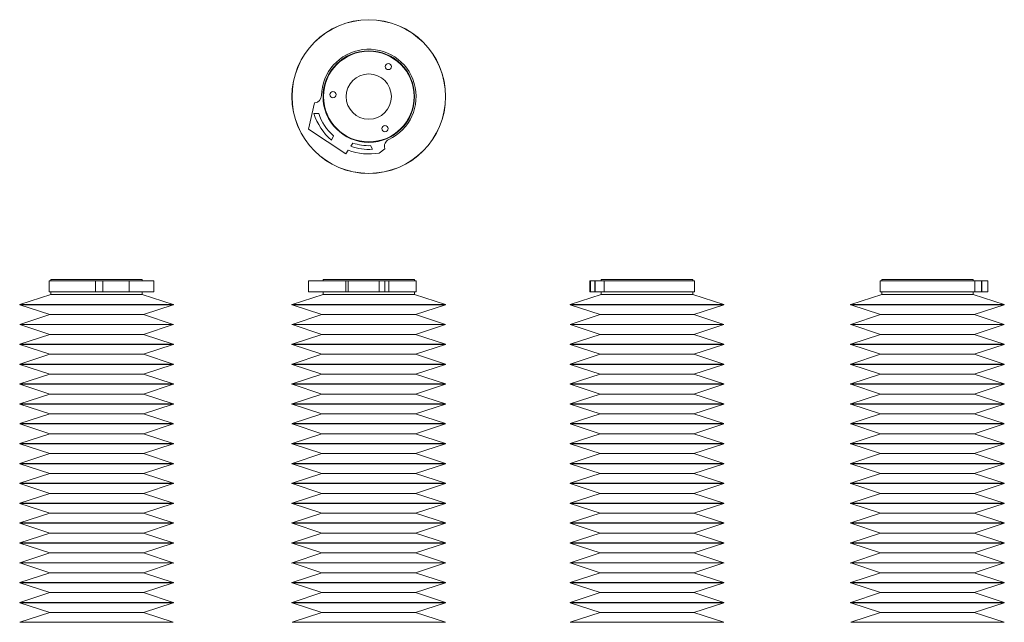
# Model space of a CAD drawing. Header units: inches. Extents: x 0.99 to 7.51, y 1.59 to 9.63.
# Tile 2 of 2: x 0.99 to 7.51, y 5.64 to 9.63. Entities that reach past the tile are written whole.
import ezdxf

# ---------------------------------------------------------------- set-up
doc = ezdxf.new("R2010")
doc.units = ezdxf.units.IN
doc.header["$MEASUREMENT"] = 0

msp = doc.modelspace()

# ---------------------------------------------------------------- linework, layer by layer
at = {"color": 7, "linetype": 'Continuous', "lineweight": 15}
for p, q in [((2.9428, 9.0762), (2.902, 8.9019)), ((2.9447, 9.0764), (2.9428, 9.0762)), ((2.9705, 9.0071), (2.9393, 9.006)), ((2.902, 8.9019), (3.1503, 8.7397)), ((3.0546, 8.8301), (3.0691, 8.8573)), ((3.1967, 8.8108), (3.1826, 8.7893)), ((3.1503, 8.7397), (3.1658, 8.7636)), ((3.3272, 8.7691), (3.3148, 8.7934)), ((3.3717, 8.7446), (3.4083, 8.772)), ((3.4083, 8.772), (3.4078, 8.7739)), ((1.1856, 7.8987), (1.1856, 7.8247)), ((1.1856, 7.8987), (1.4923, 7.8987)), ((1.1959, 7.9066), (1.1959, 7.8987)), ((1.7529, 7.9066), (1.1959, 7.9066)), ((1.4923, 7.8987), (1.4923, 7.8247)), ((1.4923, 7.8987), (1.5409, 7.8987)), ((1.5409, 7.8987), (1.5409, 7.8247)), ((1.5409, 7.8987), (1.5411, 7.8987)), ((1.5411, 7.8987), (1.5411, 7.8247)), ((1.5411, 7.8987), (1.7154, 7.8987)), ((1.7154, 7.8987), (1.7154, 7.8247)), ((1.7154, 7.8987), (1.8775, 7.8987)), ((1.8023, 7.9066), (1.7529, 7.9066)), ((1.8023, 7.8987), (1.8023, 7.9066)), ((1.8775, 7.8987), (1.8775, 7.8247)), ((1.8775, 7.8987), (1.8791, 7.8987)), ((1.8791, 7.8247), (1.8791, 7.8987)), ((2.902, 7.8987), (2.902, 7.8247)), ((2.902, 7.8987), (3.1503, 7.8987)), ((2.9992, 7.9066), (2.9992, 7.8987)), ((3.1365, 7.9066), (2.9992, 7.9066)), ((3.6056, 7.9066), (3.1365, 7.9066)), ((3.1503, 7.8987), (3.1503, 7.8247)), ((3.1503, 7.8987), (3.1658, 7.8987)), ((3.1658, 7.8987), (3.1658, 7.8247)), ((3.1658, 7.8987), (3.3717, 7.8987)), ((3.3717, 7.8987), (3.3717, 7.8247)), ((3.3717, 7.8987), (3.4083, 7.8987)), ((3.4083, 7.8987), (3.4083, 7.8247)), ((3.4083, 7.8987), (3.4345, 7.8987)), ((3.4345, 7.8987), (3.4345, 7.8247)), ((3.4345, 7.8987), (3.6159, 7.8987)), ((3.6056, 7.8987), (3.6056, 7.9066)), ((3.6159, 7.8247), (3.6159, 7.8987)), ((4.7655, 7.8987), (4.7655, 7.8247)), ((4.7655, 7.8987), (4.7719, 7.8987)), ((4.7719, 7.8987), (4.7719, 7.8247)), ((4.7719, 7.8987), (4.7993, 7.8987)), ((4.7993, 7.8987), (4.7993, 7.8247)), ((4.7993, 7.8987), (4.8012, 7.8987)), ((4.8012, 7.8987), (4.8012, 7.8247)), ((4.8012, 7.8987), (4.8612, 7.8987)), ((4.8423, 7.9066), (4.8423, 7.8987)), ((5.4487, 7.9066), (4.8423, 7.9066)), ((4.8612, 7.8987), (4.8612, 7.8247)), ((4.8612, 7.8987), (5.459, 7.8987)), ((5.4487, 7.8987), (5.4487, 7.9066)), ((5.459, 7.8247), (5.459, 7.8987)), ((6.6893, 7.8987), (6.6893, 7.8247)), ((6.6893, 7.8987), (7.3163, 7.8987)), ((6.6996, 7.9066), (6.6996, 7.8987)), ((7.306, 7.9066), (6.6996, 7.9066)), ((7.306, 7.8987), (7.306, 7.9066)), ((7.3163, 7.8987), (7.3163, 7.8247)), ((7.3163, 7.8987), (7.3605, 7.8987)), ((7.3605, 7.8987), (7.3605, 7.8247)), ((7.3605, 7.8987), (7.3624, 7.8987)), ((7.3624, 7.8987), (7.3624, 7.8247)), ((7.3624, 7.8987), (7.4032, 7.8987)), ((7.4032, 7.8987), (7.4032, 7.8247)), ((1.1959, 7.8089), (0.9907, 7.7418)), ((1.1856, 7.8247), (1.4923, 7.8247)), ((1.1959, 7.8247), (1.1959, 7.8089)), ((1.7529, 7.8089), (1.1959, 7.8089)), ((1.4923, 7.8247), (1.5409, 7.8247)), ((1.5409, 7.8247), (1.5411, 7.8247)), ((1.5411, 7.8247), (1.7154, 7.8247)), ((1.7154, 7.8247), (1.8775, 7.8247)), ((1.8023, 7.8089), (1.7529, 7.8089)), ((1.8023, 7.8089), (1.8023, 7.8247)), ((2.0075, 7.7418), (1.8023, 7.8089)), ((1.8775, 7.8247), (1.8791, 7.8247)), ((2.9992, 7.8089), (2.794, 7.7418)), ((2.902, 7.8247), (3.1503, 7.8247)), ((2.9992, 7.8247), (2.9992, 7.8089)), ((3.1365, 7.8089), (2.9992, 7.8089)), ((3.6056, 7.8089), (3.1365, 7.8089)), ((3.1503, 7.8247), (3.1658, 7.8247)), ((3.1658, 7.8247), (3.3717, 7.8247)), ((3.3717, 7.8247), (3.4083, 7.8247)), ((3.4083, 7.8247), (3.4345, 7.8247)), ((3.4345, 7.8247), (3.6159, 7.8247)), ((3.6056, 7.8089), (3.6056, 7.8247)), ((3.8107, 7.7418), (3.6056, 7.8089)), ((4.8423, 7.8089), (4.6371, 7.7418)), ((4.7655, 7.8247), (4.7719, 7.8247)), ((4.7719, 7.8247), (4.7993, 7.8247)), ((4.7993, 7.8247), (4.8012, 7.8247)), ((4.8012, 7.8247), (4.8612, 7.8247)), ((4.8423, 7.8247), (4.8423, 7.8089)), ((5.4487, 7.8089), (4.8423, 7.8089)), ((4.8612, 7.8247), (5.459, 7.8247)), ((5.4487, 7.8089), (5.4487, 7.8247)), ((5.6539, 7.7418), (5.4487, 7.8089)), ((6.6996, 7.8089), (6.4945, 7.7418)), ((6.6893, 7.8247), (7.3163, 7.8247)), ((6.6996, 7.8247), (6.6996, 7.8089)), ((7.306, 7.8089), (6.6996, 7.8089)), ((7.306, 7.8089), (7.306, 7.8247)), ((7.5112, 7.7418), (7.306, 7.8089)), ((7.3163, 7.8247), (7.3605, 7.8247)), ((7.3605, 7.8247), (7.3624, 7.8247)), ((7.3624, 7.8247), (7.4032, 7.8247)), ((0.9907, 7.7399), (1.1888, 7.6751)), ((1.8094, 7.6751), (2.0075, 7.7399)), ((2.794, 7.7399), (2.9921, 7.6751)), ((3.6126, 7.6751), (3.8107, 7.7399)), ((4.6371, 7.7399), (4.8352, 7.6751)), ((5.4558, 7.6751), (5.6539, 7.7399)), ((6.4945, 7.7399), (6.6926, 7.6751)), ((7.3131, 7.6751), (7.5112, 7.7399)), ((1.1888, 7.6751), (0.9907, 7.6103)), ((1.7589, 7.6751), (1.1888, 7.6751)), ((1.8094, 7.6751), (1.7589, 7.6751)), ((2.0075, 7.6103), (1.8094, 7.6751)), ((2.9921, 7.6751), (2.794, 7.6103)), ((3.1326, 7.6751), (2.9921, 7.6751)), ((3.6126, 7.6751), (3.1326, 7.6751)), ((3.8107, 7.6103), (3.6126, 7.6751)), ((4.8352, 7.6751), (4.6371, 7.6103)), ((5.4558, 7.6751), (4.8352, 7.6751)), ((5.6539, 7.6103), (5.4558, 7.6751)), ((6.6926, 7.6751), (6.4945, 7.6103)), ((7.3131, 7.6751), (6.6926, 7.6751)), ((7.5112, 7.6103), (7.3131, 7.6751)), ((0.9907, 7.6084), (1.1888, 7.5436)), ((1.8094, 7.5436), (2.0075, 7.6084)), ((2.794, 7.6084), (2.9921, 7.5436)), ((3.6126, 7.5436), (3.8107, 7.6084)), ((4.6371, 7.6084), (4.8352, 7.5436)), ((5.4558, 7.5436), (5.6539, 7.6084)), ((6.4945, 7.6084), (6.6926, 7.5436)), ((7.3131, 7.5436), (7.5112, 7.6084)), ((1.1888, 7.5436), (0.9907, 7.4788)), ((1.7589, 7.5436), (1.1888, 7.5436)), ((1.8094, 7.5436), (1.7589, 7.5436)), ((2.0075, 7.4788), (1.8094, 7.5436)), ((2.9921, 7.5436), (2.794, 7.4788)), ((3.1326, 7.5436), (2.9921, 7.5436)), ((3.6126, 7.5436), (3.1326, 7.5436)), ((3.8107, 7.4788), (3.6126, 7.5436)), ((4.8352, 7.5436), (4.6371, 7.4788)), ((5.4558, 7.5436), (4.8352, 7.5436)), ((5.6539, 7.4788), (5.4558, 7.5436)), ((6.6926, 7.5436), (6.4945, 7.4788)), ((7.3131, 7.5436), (6.6926, 7.5436)), ((7.5112, 7.4788), (7.3131, 7.5436)), ((0.9907, 7.4769), (1.1888, 7.412)), ((1.8094, 7.412), (2.0075, 7.4769)), ((2.794, 7.4769), (2.9921, 7.412)), ((3.6126, 7.412), (3.8107, 7.4769)), ((4.6371, 7.4769), (4.8352, 7.412)), ((5.4558, 7.412), (5.6539, 7.4769)), ((6.4945, 7.4769), (6.6926, 7.412)), ((7.3131, 7.412), (7.5112, 7.4769)), ((1.1888, 7.412), (0.9907, 7.3472)), ((1.7589, 7.412), (1.1888, 7.412)), ((1.8094, 7.412), (1.7589, 7.412)), ((2.0075, 7.3472), (1.8094, 7.412)), ((2.9921, 7.412), (2.794, 7.3472)), ((3.1326, 7.412), (2.9921, 7.412)), ((3.6126, 7.412), (3.1326, 7.412)), ((3.8107, 7.3472), (3.6126, 7.412)), ((4.8352, 7.412), (4.6371, 7.3472)), ((5.4558, 7.412), (4.8352, 7.412)), ((5.6539, 7.3472), (5.4558, 7.412)), ((6.6926, 7.412), (6.4945, 7.3472)), ((7.3131, 7.412), (6.6926, 7.412)), ((7.5112, 7.3472), (7.3131, 7.412)), ((0.9907, 7.3453), (1.1888, 7.2805)), ((1.8094, 7.2805), (2.0075, 7.3453)), ((2.794, 7.3453), (2.9921, 7.2805)), ((3.6126, 7.2805), (3.8107, 7.3453)), ((4.6371, 7.3453), (4.8352, 7.2805)), ((5.4558, 7.2805), (5.6539, 7.3453)), ((6.4945, 7.3453), (6.6926, 7.2805)), ((7.3131, 7.2805), (7.5112, 7.3453)), ((1.1888, 7.2805), (0.9907, 7.2157)), ((1.7589, 7.2805), (1.1888, 7.2805)), ((1.8094, 7.2805), (1.7589, 7.2805)), ((2.0075, 7.2157), (1.8094, 7.2805)), ((2.9921, 7.2805), (2.794, 7.2157)), ((3.1326, 7.2805), (2.9921, 7.2805)), ((3.6126, 7.2805), (3.1326, 7.2805)), ((3.8107, 7.2157), (3.6126, 7.2805)), ((4.8352, 7.2805), (4.6371, 7.2157)), ((5.4558, 7.2805), (4.8352, 7.2805)), ((5.6539, 7.2157), (5.4558, 7.2805)), ((6.6926, 7.2805), (6.4945, 7.2157)), ((7.3131, 7.2805), (6.6926, 7.2805)), ((7.5112, 7.2157), (7.3131, 7.2805)), ((0.9907, 7.2138), (1.1888, 7.149)), ((1.8094, 7.149), (2.0075, 7.2138)), ((2.794, 7.2138), (2.9921, 7.149)), ((3.6126, 7.149), (3.8107, 7.2138)), ((4.6371, 7.2138), (4.8352, 7.149)), ((5.4558, 7.149), (5.6539, 7.2138)), ((6.4945, 7.2138), (6.6926, 7.149)), ((7.3131, 7.149), (7.5112, 7.2138)), ((1.1888, 7.149), (0.9907, 7.0842)), ((1.7589, 7.149), (1.1888, 7.149)), ((1.8094, 7.149), (1.7589, 7.149)), ((2.0075, 7.0842), (1.8094, 7.149)), ((2.9921, 7.149), (2.794, 7.0842)), ((3.1326, 7.149), (2.9921, 7.149)), ((3.6126, 7.149), (3.1326, 7.149)), ((3.8107, 7.0842), (3.6126, 7.149)), ((4.8352, 7.149), (4.6371, 7.0842)), ((5.4558, 7.149), (4.8352, 7.149)), ((5.6539, 7.0842), (5.4558, 7.149)), ((6.6926, 7.149), (6.4945, 7.0842)), ((7.3131, 7.149), (6.6926, 7.149)), ((7.5112, 7.0842), (7.3131, 7.149)), ((0.9907, 7.0823), (1.1888, 7.0175)), ((1.8094, 7.0175), (2.0075, 7.0823)), ((2.794, 7.0823), (2.9921, 7.0175)), ((3.6126, 7.0175), (3.8107, 7.0823)), ((4.6371, 7.0823), (4.8352, 7.0175)), ((5.4558, 7.0175), (5.6539, 7.0823)), ((6.4945, 7.0823), (6.6926, 7.0175)), ((7.3131, 7.0175), (7.5112, 7.0823)), ((1.1888, 7.0175), (0.9907, 6.9527)), ((1.7589, 7.0175), (1.1888, 7.0175)), ((1.8094, 7.0175), (1.7589, 7.0175)), ((2.0075, 6.9527), (1.8094, 7.0175)), ((2.9921, 7.0175), (2.794, 6.9527)), ((3.1326, 7.0175), (2.9921, 7.0175)), ((3.6126, 7.0175), (3.1326, 7.0175)), ((3.8107, 6.9527), (3.6126, 7.0175)), ((4.8352, 7.0175), (4.6371, 6.9527)), ((5.4558, 7.0175), (4.8352, 7.0175)), ((5.6539, 6.9527), (5.4558, 7.0175)), ((6.6926, 7.0175), (6.4945, 6.9527)), ((7.3131, 7.0175), (6.6926, 7.0175)), ((7.5112, 6.9527), (7.3131, 7.0175)), ((0.9907, 6.9508), (1.1888, 6.886)), ((1.8094, 6.886), (2.0075, 6.9508)), ((2.794, 6.9508), (2.9921, 6.886)), ((3.6126, 6.886), (3.8107, 6.9508)), ((4.6371, 6.9508), (4.8352, 6.886)), ((5.4558, 6.886), (5.6539, 6.9508)), ((6.4945, 6.9508), (6.6926, 6.886)), ((7.3131, 6.886), (7.5112, 6.9508)), ((1.1888, 6.886), (0.9907, 6.8212)), ((1.7589, 6.886), (1.1888, 6.886)), ((1.8094, 6.886), (1.7589, 6.886)), ((2.0075, 6.8212), (1.8094, 6.886)), ((2.9921, 6.886), (2.794, 6.8212)), ((3.1326, 6.886), (2.9921, 6.886)), ((3.6126, 6.886), (3.1326, 6.886)), ((3.8107, 6.8212), (3.6126, 6.886)), ((4.8352, 6.886), (4.6371, 6.8212)), ((5.4558, 6.886), (4.8352, 6.886)), ((5.6539, 6.8212), (5.4558, 6.886)), ((6.6926, 6.886), (6.4945, 6.8212)), ((7.3131, 6.886), (6.6926, 6.886)), ((7.5112, 6.8212), (7.3131, 6.886)), ((0.9907, 6.8193), (1.1888, 6.7545)), ((1.8094, 6.7545), (2.0075, 6.8193)), ((2.794, 6.8193), (2.9921, 6.7545)), ((3.6126, 6.7545), (3.8107, 6.8193)), ((4.6371, 6.8193), (4.8352, 6.7545)), ((5.4558, 6.7545), (5.6539, 6.8193)), ((6.4945, 6.8193), (6.6926, 6.7545)), ((7.3131, 6.7545), (7.5112, 6.8193)), ((1.1888, 6.7545), (0.9907, 6.6897)), ((1.7589, 6.7545), (1.1888, 6.7545)), ((1.8094, 6.7545), (1.7589, 6.7545)), ((2.0075, 6.6897), (1.8094, 6.7545)), ((2.9921, 6.7545), (2.794, 6.6897)), ((3.1326, 6.7545), (2.9921, 6.7545)), ((3.6126, 6.7545), (3.1326, 6.7545)), ((3.8107, 6.6897), (3.6126, 6.7545)), ((4.8352, 6.7545), (4.6371, 6.6897)), ((5.4558, 6.7545), (4.8352, 6.7545)), ((5.6539, 6.6897), (5.4558, 6.7545)), ((6.6926, 6.7545), (6.4945, 6.6897)), ((7.3131, 6.7545), (6.6926, 6.7545)), ((7.5112, 6.6897), (7.3131, 6.7545)), ((0.9907, 6.6878), (1.1888, 6.623)), ((1.8094, 6.623), (2.0075, 6.6878)), ((2.794, 6.6878), (2.9921, 6.623)), ((3.6126, 6.623), (3.8107, 6.6878)), ((4.6371, 6.6878), (4.8352, 6.623)), ((5.4558, 6.623), (5.6539, 6.6878)), ((6.4945, 6.6878), (6.6926, 6.623)), ((7.3131, 6.623), (7.5112, 6.6878)), ((1.1888, 6.623), (0.9907, 6.5582)), ((1.7589, 6.623), (1.1888, 6.623)), ((1.8094, 6.623), (1.7589, 6.623)), ((2.0075, 6.5582), (1.8094, 6.623)), ((2.9921, 6.623), (2.794, 6.5582)), ((3.1326, 6.623), (2.9921, 6.623)), ((3.6126, 6.623), (3.1326, 6.623)), ((3.8107, 6.5582), (3.6126, 6.623)), ((4.8352, 6.623), (4.6371, 6.5582)), ((5.4558, 6.623), (4.8352, 6.623)), ((5.6539, 6.5582), (5.4558, 6.623)), ((6.6926, 6.623), (6.4945, 6.5582)), ((7.3131, 6.623), (6.6926, 6.623)), ((7.5112, 6.5582), (7.3131, 6.623)), ((0.9907, 6.5563), (1.1888, 6.4914)), ((1.8094, 6.4914), (2.0075, 6.5563)), ((2.794, 6.5563), (2.9921, 6.4914)), ((3.6126, 6.4914), (3.8107, 6.5563)), ((4.6371, 6.5563), (4.8352, 6.4914)), ((5.4558, 6.4914), (5.6539, 6.5563)), ((6.4945, 6.5563), (6.6926, 6.4914)), ((7.3131, 6.4914), (7.5112, 6.5563)), ((1.1888, 6.4914), (0.9907, 6.4266)), ((1.7589, 6.4914), (1.1888, 6.4914)), ((1.8094, 6.4914), (1.7589, 6.4914)), ((2.0075, 6.4266), (1.8094, 6.4914)), ((2.9921, 6.4914), (2.794, 6.4266)), ((3.1326, 6.4914), (2.9921, 6.4914)), ((3.6126, 6.4914), (3.1326, 6.4914)), ((3.8107, 6.4266), (3.6126, 6.4914)), ((4.8352, 6.4914), (4.6371, 6.4266)), ((5.4558, 6.4914), (4.8352, 6.4914)), ((5.6539, 6.4266), (5.4558, 6.4914)), ((6.6926, 6.4914), (6.4945, 6.4266)), ((7.3131, 6.4914), (6.6926, 6.4914)), ((7.5112, 6.4266), (7.3131, 6.4914)), ((0.9907, 6.4247), (1.1888, 6.3599)), ((1.8094, 6.3599), (2.0075, 6.4247)), ((2.794, 6.4247), (2.9921, 6.3599)), ((3.6126, 6.3599), (3.8107, 6.4247)), ((4.6371, 6.4247), (4.8352, 6.3599)), ((5.4558, 6.3599), (5.6539, 6.4247)), ((6.4945, 6.4247), (6.6926, 6.3599)), ((7.3131, 6.3599), (7.5112, 6.4247)), ((1.1888, 6.3599), (0.9907, 6.2951)), ((1.7589, 6.3599), (1.1888, 6.3599)), ((1.8094, 6.3599), (1.7589, 6.3599)), ((2.0075, 6.2951), (1.8094, 6.3599)), ((2.9921, 6.3599), (2.794, 6.2951)), ((3.1326, 6.3599), (2.9921, 6.3599)), ((3.6126, 6.3599), (3.1326, 6.3599)), ((3.8107, 6.2951), (3.6126, 6.3599)), ((4.8352, 6.3599), (4.6371, 6.2951)), ((5.4558, 6.3599), (4.8352, 6.3599)), ((5.6539, 6.2951), (5.4558, 6.3599)), ((6.6926, 6.3599), (6.4945, 6.2951)), ((7.3131, 6.3599), (6.6926, 6.3599)), ((7.5112, 6.2951), (7.3131, 6.3599)), ((0.9907, 6.2932), (1.1888, 6.2284)), ((1.8094, 6.2284), (2.0075, 6.2932)), ((2.794, 6.2932), (2.9921, 6.2284)), ((3.6126, 6.2284), (3.8107, 6.2932)), ((4.6371, 6.2932), (4.8352, 6.2284)), ((5.4558, 6.2284), (5.6539, 6.2932)), ((6.4945, 6.2932), (6.6926, 6.2284)), ((7.3131, 6.2284), (7.5112, 6.2932)), ((1.1888, 6.2284), (0.9907, 6.1636)), ((1.7589, 6.2284), (1.1888, 6.2284)), ((1.8094, 6.2284), (1.7589, 6.2284)), ((2.0075, 6.1636), (1.8094, 6.2284)), ((2.9921, 6.2284), (2.794, 6.1636)), ((3.1326, 6.2284), (2.9921, 6.2284)), ((3.6126, 6.2284), (3.1326, 6.2284)), ((3.8107, 6.1636), (3.6126, 6.2284)), ((4.8352, 6.2284), (4.6371, 6.1636)), ((5.4558, 6.2284), (4.8352, 6.2284)), ((5.6539, 6.1636), (5.4558, 6.2284)), ((6.6926, 6.2284), (6.4945, 6.1636)), ((7.3131, 6.2284), (6.6926, 6.2284)), ((7.5112, 6.1636), (7.3131, 6.2284)), ((0.9907, 6.1617), (1.1888, 6.0969)), ((1.8094, 6.0969), (2.0075, 6.1617)), ((2.794, 6.1617), (2.9921, 6.0969)), ((3.6126, 6.0969), (3.8107, 6.1617)), ((4.6371, 6.1617), (4.8352, 6.0969)), ((5.4558, 6.0969), (5.6539, 6.1617)), ((6.4945, 6.1617), (6.6926, 6.0969)), ((7.3131, 6.0969), (7.5112, 6.1617)), ((1.1888, 6.0969), (0.9907, 6.0321)), ((1.7589, 6.0969), (1.1888, 6.0969)), ((1.8094, 6.0969), (1.7589, 6.0969)), ((2.0075, 6.0321), (1.8094, 6.0969)), ((2.9921, 6.0969), (2.794, 6.0321)), ((3.1326, 6.0969), (2.9921, 6.0969)), ((3.6126, 6.0969), (3.1326, 6.0969)), ((3.8107, 6.0321), (3.6126, 6.0969)), ((4.8352, 6.0969), (4.6371, 6.0321)), ((5.4558, 6.0969), (4.8352, 6.0969)), ((5.6539, 6.0321), (5.4558, 6.0969)), ((6.6926, 6.0969), (6.4945, 6.0321)), ((7.3131, 6.0969), (6.6926, 6.0969)), ((7.5112, 6.0321), (7.3131, 6.0969)), ((0.9907, 6.0302), (1.1888, 5.9654)), ((1.8094, 5.9654), (2.0075, 6.0302)), ((2.794, 6.0302), (2.9921, 5.9654)), ((3.6126, 5.9654), (3.8107, 6.0302)), ((4.6371, 6.0302), (4.8352, 5.9654)), ((5.4558, 5.9654), (5.6539, 6.0302)), ((6.4945, 6.0302), (6.6926, 5.9654)), ((7.3131, 5.9654), (7.5112, 6.0302)), ((1.1888, 5.9654), (0.9907, 5.9006)), ((1.7589, 5.9654), (1.1888, 5.9654)), ((1.8094, 5.9654), (1.7589, 5.9654)), ((2.0075, 5.9006), (1.8094, 5.9654)), ((2.9921, 5.9654), (2.794, 5.9006)), ((3.1326, 5.9654), (2.9921, 5.9654)), ((3.6126, 5.9654), (3.1326, 5.9654)), ((3.8107, 5.9006), (3.6126, 5.9654)), ((4.8352, 5.9654), (4.6371, 5.9006)), ((5.4558, 5.9654), (4.8352, 5.9654)), ((5.6539, 5.9006), (5.4558, 5.9654)), ((6.6926, 5.9654), (6.4945, 5.9006)), ((7.3131, 5.9654), (6.6926, 5.9654)), ((7.5112, 5.9006), (7.3131, 5.9654)), ((0.9907, 5.8987), (1.1888, 5.8339)), ((1.8094, 5.8339), (2.0075, 5.8987)), ((2.794, 5.8987), (2.9921, 5.8339)), ((3.6126, 5.8339), (3.8107, 5.8987)), ((4.6371, 5.8987), (4.8352, 5.8339)), ((5.4558, 5.8339), (5.6539, 5.8987)), ((6.4945, 5.8987), (6.6926, 5.8339)), ((7.3131, 5.8339), (7.5112, 5.8987)), ((1.1888, 5.8339), (0.9907, 5.7691)), ((1.7589, 5.8339), (1.1888, 5.8339)), ((1.8094, 5.8339), (1.7589, 5.8339)), ((2.0075, 5.7691), (1.8094, 5.8339)), ((2.9921, 5.8339), (2.794, 5.7691)), ((3.1326, 5.8339), (2.9921, 5.8339)), ((3.6126, 5.8339), (3.1326, 5.8339)), ((3.8107, 5.7691), (3.6126, 5.8339)), ((4.8352, 5.8339), (4.6371, 5.7691)), ((5.4558, 5.8339), (4.8352, 5.8339)), ((5.6539, 5.7691), (5.4558, 5.8339)), ((6.6926, 5.8339), (6.4945, 5.7691)), ((7.3131, 5.8339), (6.6926, 5.8339)), ((7.5112, 5.7691), (7.3131, 5.8339)), ((0.9907, 5.7672), (1.1888, 5.7024)), ((1.8094, 5.7024), (2.0075, 5.7672)), ((2.794, 5.7672), (2.9921, 5.7024)), ((3.6126, 5.7024), (3.8107, 5.7672)), ((4.6371, 5.7672), (4.8352, 5.7024)), ((5.4558, 5.7024), (5.6539, 5.7672)), ((6.4945, 5.7672), (6.6926, 5.7024)), ((7.3131, 5.7024), (7.5112, 5.7672)), ((1.1888, 5.7024), (0.9907, 5.6376)), ((1.7589, 5.7024), (1.1888, 5.7024)), ((1.8094, 5.7024), (1.7589, 5.7024)), ((2.0075, 5.6376), (1.8094, 5.7024)), ((2.9921, 5.7024), (2.794, 5.6376)), ((3.1326, 5.7024), (2.9921, 5.7024)), ((3.6126, 5.7024), (3.1326, 5.7024)), ((3.8107, 5.6376), (3.6126, 5.7024)), ((4.8352, 5.7024), (4.6371, 5.6376)), ((5.4558, 5.7024), (4.8352, 5.7024)), ((5.6539, 5.6376), (5.4558, 5.7024)), ((6.6926, 5.7024), (6.4945, 5.6376)), ((7.3131, 5.7024), (6.6926, 5.7024)), ((7.5112, 5.6376), (7.3131, 5.7024))]:
    msp.add_line(p, q, dxfattribs=at)
at = {"color": 8, "linetype": 'Continuous', "lineweight": 15}
for p, q in [((0.9907, 7.7418), (2.0075, 7.7418)), ((1.9247, 7.7399), (0.9907, 7.7399)), ((2.0075, 7.7399), (1.9247, 7.7399)), ((2.794, 7.7418), (3.8107, 7.7418)), ((3.0243, 7.7399), (2.794, 7.7399)), ((3.8107, 7.7399), (3.0243, 7.7399)), ((4.6371, 7.7418), (5.5711, 7.7418)), ((5.6539, 7.7399), (4.6371, 7.7399)), ((5.5711, 7.7418), (5.6539, 7.7418)), ((6.4945, 7.7418), (6.7248, 7.7418)), ((7.5112, 7.7399), (6.4945, 7.7399)), ((6.7248, 7.7418), (7.5112, 7.7418)), ((0.9907, 7.6103), (2.0075, 7.6103)), ((1.9247, 7.6084), (0.9907, 7.6084)), ((2.0075, 7.6084), (1.9247, 7.6084)), ((2.794, 7.6103), (3.8107, 7.6103)), ((3.0243, 7.6084), (2.794, 7.6084)), ((3.8107, 7.6084), (3.0243, 7.6084)), ((4.6371, 7.6103), (5.5711, 7.6103)), ((5.6539, 7.6084), (4.6371, 7.6084)), ((5.5711, 7.6103), (5.6539, 7.6103)), ((6.4945, 7.6103), (6.7248, 7.6103)), ((7.5112, 7.6084), (6.4945, 7.6084)), ((6.7248, 7.6103), (7.5112, 7.6103)), ((0.9907, 7.4788), (2.0075, 7.4788)), ((1.9247, 7.4769), (0.9907, 7.4769)), ((2.0075, 7.4769), (1.9247, 7.4769)), ((2.794, 7.4788), (3.8107, 7.4788)), ((3.0243, 7.4769), (2.794, 7.4769)), ((3.8107, 7.4769), (3.0243, 7.4769)), ((4.6371, 7.4788), (5.5711, 7.4788)), ((5.6539, 7.4769), (4.6371, 7.4769)), ((5.5711, 7.4788), (5.6539, 7.4788)), ((6.4945, 7.4788), (6.7248, 7.4788)), ((7.5112, 7.4769), (6.4945, 7.4769)), ((6.7248, 7.4788), (7.5112, 7.4788)), ((0.9907, 7.3472), (2.0075, 7.3472)), ((1.9247, 7.3453), (0.9907, 7.3453)), ((2.0075, 7.3453), (1.9247, 7.3453)), ((2.794, 7.3472), (3.8107, 7.3472)), ((3.0243, 7.3453), (2.794, 7.3453)), ((3.8107, 7.3453), (3.0243, 7.3453)), ((4.6371, 7.3472), (5.5711, 7.3472)), ((5.6539, 7.3453), (4.6371, 7.3453)), ((5.5711, 7.3472), (5.6539, 7.3472)), ((6.4945, 7.3472), (6.7248, 7.3472)), ((7.5112, 7.3453), (6.4945, 7.3453)), ((6.7248, 7.3472), (7.5112, 7.3472)), ((0.9907, 7.2157), (2.0075, 7.2157)), ((1.9247, 7.2138), (0.9907, 7.2138)), ((2.0075, 7.2138), (1.9247, 7.2138)), ((2.794, 7.2157), (3.8107, 7.2157)), ((3.0243, 7.2138), (2.794, 7.2138)), ((3.8107, 7.2138), (3.0243, 7.2138)), ((4.6371, 7.2157), (5.5711, 7.2157)), ((5.6539, 7.2138), (4.6371, 7.2138)), ((5.5711, 7.2157), (5.6539, 7.2157)), ((6.4945, 7.2157), (6.7248, 7.2157)), ((7.5112, 7.2138), (6.4945, 7.2138)), ((6.7248, 7.2157), (7.5112, 7.2157)), ((0.9907, 7.0842), (2.0075, 7.0842)), ((1.9247, 7.0823), (0.9907, 7.0823)), ((2.0075, 7.0823), (1.9247, 7.0823)), ((2.794, 7.0842), (3.8107, 7.0842)), ((3.0243, 7.0823), (2.794, 7.0823)), ((3.8107, 7.0823), (3.0243, 7.0823)), ((4.6371, 7.0842), (5.5711, 7.0842)), ((5.6539, 7.0823), (4.6371, 7.0823)), ((5.5711, 7.0842), (5.6539, 7.0842)), ((6.4945, 7.0842), (6.7248, 7.0842)), ((7.5112, 7.0823), (6.4945, 7.0823)), ((6.7248, 7.0842), (7.5112, 7.0842)), ((0.9907, 6.9527), (2.0075, 6.9527)), ((1.9247, 6.9508), (0.9907, 6.9508)), ((2.0075, 6.9508), (1.9247, 6.9508)), ((2.794, 6.9527), (3.8107, 6.9527)), ((3.0243, 6.9508), (2.794, 6.9508)), ((3.8107, 6.9508), (3.0243, 6.9508)), ((4.6371, 6.9527), (5.5711, 6.9527)), ((5.6539, 6.9508), (4.6371, 6.9508)), ((5.5711, 6.9527), (5.6539, 6.9527)), ((6.4945, 6.9527), (6.7248, 6.9527)), ((7.5112, 6.9508), (6.4945, 6.9508)), ((6.7248, 6.9527), (7.5112, 6.9527)), ((0.9907, 6.8212), (2.0075, 6.8212)), ((1.9247, 6.8193), (0.9907, 6.8193)), ((2.0075, 6.8193), (1.9247, 6.8193)), ((2.794, 6.8212), (3.8107, 6.8212)), ((3.0243, 6.8193), (2.794, 6.8193)), ((3.8107, 6.8193), (3.0243, 6.8193)), ((4.6371, 6.8212), (5.5711, 6.8212)), ((5.6539, 6.8193), (4.6371, 6.8193)), ((5.5711, 6.8212), (5.6539, 6.8212)), ((6.4945, 6.8212), (6.7248, 6.8212)), ((7.5112, 6.8193), (6.4945, 6.8193)), ((6.7248, 6.8212), (7.5112, 6.8212)), ((0.9907, 6.6897), (2.0075, 6.6897)), ((1.9247, 6.6878), (0.9907, 6.6878)), ((2.0075, 6.6878), (1.9247, 6.6878)), ((2.794, 6.6897), (3.8107, 6.6897)), ((3.0243, 6.6878), (2.794, 6.6878)), ((3.8107, 6.6878), (3.0243, 6.6878)), ((4.6371, 6.6897), (5.5711, 6.6897)), ((5.6539, 6.6878), (4.6371, 6.6878)), ((5.5711, 6.6897), (5.6539, 6.6897)), ((6.4945, 6.6897), (6.7248, 6.6897)), ((7.5112, 6.6878), (6.4945, 6.6878)), ((6.7248, 6.6897), (7.5112, 6.6897)), ((0.9907, 6.5582), (2.0075, 6.5582)), ((1.9247, 6.5563), (0.9907, 6.5563)), ((2.0075, 6.5563), (1.9247, 6.5563)), ((2.794, 6.5582), (3.8107, 6.5582)), ((3.0243, 6.5563), (2.794, 6.5563)), ((3.8107, 6.5563), (3.0243, 6.5563)), ((4.6371, 6.5582), (5.5711, 6.5582)), ((5.6539, 6.5563), (4.6371, 6.5563)), ((5.5711, 6.5582), (5.6539, 6.5582)), ((6.4945, 6.5582), (6.7248, 6.5582)), ((7.5112, 6.5563), (6.4945, 6.5563)), ((6.7248, 6.5582), (7.5112, 6.5582)), ((0.9907, 6.4266), (2.0075, 6.4266)), ((1.9247, 6.4247), (0.9907, 6.4247)), ((2.0075, 6.4247), (1.9247, 6.4247)), ((2.794, 6.4266), (3.8107, 6.4266)), ((3.0243, 6.4247), (2.794, 6.4247)), ((3.8107, 6.4247), (3.0243, 6.4247)), ((4.6371, 6.4266), (5.5711, 6.4266)), ((5.6539, 6.4247), (4.6371, 6.4247)), ((5.5711, 6.4266), (5.6539, 6.4266)), ((6.4945, 6.4266), (6.7248, 6.4266)), ((7.5112, 6.4247), (6.4945, 6.4247)), ((6.7248, 6.4266), (7.5112, 6.4266)), ((0.9907, 6.2951), (2.0075, 6.2951)), ((1.9247, 6.2932), (0.9907, 6.2932)), ((2.0075, 6.2932), (1.9247, 6.2932)), ((2.794, 6.2951), (3.8107, 6.2951)), ((3.0243, 6.2932), (2.794, 6.2932)), ((3.8107, 6.2932), (3.0243, 6.2932)), ((4.6371, 6.2951), (5.5711, 6.2951)), ((5.6539, 6.2932), (4.6371, 6.2932)), ((5.5711, 6.2951), (5.6539, 6.2951)), ((6.4945, 6.2951), (6.7248, 6.2951)), ((7.5112, 6.2932), (6.4945, 6.2932)), ((6.7248, 6.2951), (7.5112, 6.2951)), ((0.9907, 6.1636), (2.0075, 6.1636)), ((1.9247, 6.1617), (0.9907, 6.1617)), ((2.0075, 6.1617), (1.9247, 6.1617)), ((2.794, 6.1636), (3.8107, 6.1636)), ((3.0243, 6.1617), (2.794, 6.1617)), ((3.8107, 6.1617), (3.0243, 6.1617)), ((4.6371, 6.1636), (5.5711, 6.1636)), ((5.6539, 6.1617), (4.6371, 6.1617)), ((5.5711, 6.1636), (5.6539, 6.1636)), ((6.4945, 6.1636), (6.7248, 6.1636)), ((7.5112, 6.1617), (6.4945, 6.1617)), ((6.7248, 6.1636), (7.5112, 6.1636)), ((0.9907, 6.0321), (2.0075, 6.0321)), ((1.9247, 6.0302), (0.9907, 6.0302)), ((2.0075, 6.0302), (1.9247, 6.0302)), ((2.794, 6.0321), (3.8107, 6.0321)), ((3.0243, 6.0302), (2.794, 6.0302)), ((3.8107, 6.0302), (3.0243, 6.0302)), ((4.6371, 6.0321), (5.5711, 6.0321)), ((5.6539, 6.0302), (4.6371, 6.0302)), ((5.5711, 6.0321), (5.6539, 6.0321)), ((6.4945, 6.0321), (6.7248, 6.0321)), ((7.5112, 6.0302), (6.4945, 6.0302)), ((6.7248, 6.0321), (7.5112, 6.0321)), ((0.9907, 5.9006), (2.0075, 5.9006)), ((1.9247, 5.8987), (0.9907, 5.8987)), ((2.0075, 5.8987), (1.9247, 5.8987)), ((2.794, 5.9006), (3.8107, 5.9006)), ((3.0243, 5.8987), (2.794, 5.8987)), ((3.8107, 5.8987), (3.0243, 5.8987)), ((4.6371, 5.9006), (5.5711, 5.9006)), ((5.6539, 5.8987), (4.6371, 5.8987)), ((5.5711, 5.9006), (5.6539, 5.9006)), ((6.4945, 5.9006), (6.7248, 5.9006)), ((7.5112, 5.8987), (6.4945, 5.8987)), ((6.7248, 5.9006), (7.5112, 5.9006)), ((0.9907, 5.7691), (2.0075, 5.7691)), ((1.9247, 5.7672), (0.9907, 5.7672)), ((2.0075, 5.7672), (1.9247, 5.7672)), ((2.794, 5.7691), (3.8107, 5.7691)), ((3.0243, 5.7672), (2.794, 5.7672)), ((3.8107, 5.7672), (3.0243, 5.7672)), ((4.6371, 5.7691), (5.5711, 5.7691)), ((5.6539, 5.7672), (4.6371, 5.7672)), ((5.5711, 5.7691), (5.6539, 5.7691)), ((6.4945, 5.7691), (6.7248, 5.7691)), ((7.5112, 5.7672), (6.4945, 5.7672)), ((6.7248, 5.7691), (7.5112, 5.7691)), ((0.9907, 5.6376), (2.0075, 5.6376)), ((2.794, 5.6376), (3.8107, 5.6376)), ((4.6371, 5.6376), (5.5711, 5.6376)), ((5.5711, 5.6376), (5.6539, 5.6376)), ((6.4945, 5.6376), (6.7248, 5.6376)), ((6.7248, 5.6376), (7.5112, 5.6376))]:
    msp.add_line(p, q, dxfattribs=at)
at = {"color": 7, "linetype": 'Continuous', "lineweight": 15}
for centre, radius in [((3.3024, 9.1182), 0.5091), ((3.3024, 9.1182), 0.5084), ((3.3024, 9.1182), 0.3032), ((3.3024, 9.1182), 0.3), ((3.4323, 9.317), 0.0205), ((3.3024, 9.1182), 0.15), ((3.0652, 9.1313), 0.0205), ((3.4096, 8.9063), 0.0205)]:
    msp.add_circle(centre, radius, dxfattribs=at)
for centre, radius, start, end in [((3.3024, 9.1182), 0.3135, 294.93045, 178.75431), ((2.9389, 9.1261), 0.05, 276.6605, 358.75431), ((3.3024, 9.1182), 0.38, 197.16553, 229.30542), ((3.3024, 9.1182), 0.35, 198.50475, 228.20032), ((3.3024, 9.1182), 0.325, 251.03017, 272.20028), ((3.4556, 8.7886), 0.05, 114.93045, 197.02426), ((3.3024, 9.1182), 0.38, 248.9428, 280.51631), ((3.3024, 9.1182), 0.35, 249.99782, 274.06407), ((0.991, 7.7408), 0.001, 108.1155, 251.8845), ((2.0072, 7.7408), 0.001, 288.1155, 71.8845), ((2.7943, 7.7408), 0.001, 108.1155, 251.8845), ((3.8104, 7.7408), 0.001, 288.1155, 71.8845), ((4.6374, 7.7408), 0.001, 108.1155, 251.8845), ((5.6536, 7.7408), 0.001, 288.1155, 71.8845), ((6.4948, 7.7408), 0.001, 108.1155, 251.8845), ((7.5109, 7.7408), 0.001, 288.1155, 71.8845), ((0.991, 7.6093), 0.001, 108.1155, 251.8845), ((2.0072, 7.6093), 0.001, 288.1155, 71.8845), ((2.7943, 7.6093), 0.001, 108.1155, 251.8845), ((3.8104, 7.6093), 0.001, 288.1155, 71.8845), ((4.6374, 7.6093), 0.001, 108.1155, 251.8845), ((5.6536, 7.6093), 0.001, 288.1155, 71.8845), ((6.4948, 7.6093), 0.001, 108.1155, 251.8845), ((7.5109, 7.6093), 0.001, 288.1155, 71.8845), ((0.991, 7.4778), 0.001, 108.1155, 251.8845), ((2.0072, 7.4778), 0.001, 288.1155, 71.8845), ((2.7943, 7.4778), 0.001, 108.1155, 251.8845), ((3.8104, 7.4778), 0.001, 288.1155, 71.8845), ((4.6374, 7.4778), 0.001, 108.1155, 251.8845), ((5.6536, 7.4778), 0.001, 288.1155, 71.8845), ((6.4948, 7.4778), 0.001, 108.1155, 251.8845), ((7.5109, 7.4778), 0.001, 288.1155, 71.8845), ((0.991, 7.3463), 0.001, 108.1155, 251.8845), ((2.0072, 7.3463), 0.001, 288.1155, 71.8845), ((2.7943, 7.3463), 0.001, 108.1155, 251.8845), ((3.8104, 7.3463), 0.001, 288.1155, 71.8845), ((4.6374, 7.3463), 0.001, 108.1155, 251.8845), ((5.6536, 7.3463), 0.001, 288.1155, 71.8845), ((6.4948, 7.3463), 0.001, 108.1155, 251.8845), ((7.5109, 7.3463), 0.001, 288.1155, 71.8845), ((0.991, 7.2148), 0.001, 108.1155, 251.8845), ((2.0072, 7.2148), 0.001, 288.1155, 71.8845), ((2.7943, 7.2148), 0.001, 108.1155, 251.8845), ((3.8104, 7.2148), 0.001, 288.1155, 71.8845), ((4.6374, 7.2148), 0.001, 108.1155, 251.8845), ((5.6536, 7.2148), 0.001, 288.1155, 71.8845), ((6.4948, 7.2148), 0.001, 108.1155, 251.8845), ((7.5109, 7.2148), 0.001, 288.1155, 71.8845), ((0.991, 7.0833), 0.001, 108.1155, 251.8845), ((2.0072, 7.0833), 0.001, 288.1155, 71.8845), ((2.7943, 7.0833), 0.001, 108.1155, 251.8845), ((3.8104, 7.0833), 0.001, 288.1155, 71.8845), ((4.6374, 7.0833), 0.001, 108.1155, 251.8845), ((5.6536, 7.0833), 0.001, 288.1155, 71.8845), ((6.4948, 7.0833), 0.001, 108.1155, 251.8845), ((7.5109, 7.0833), 0.001, 288.1155, 71.8845), ((0.991, 6.9517), 0.001, 108.1155, 251.8845), ((2.0072, 6.9517), 0.001, 288.1155, 71.8845), ((2.7943, 6.9517), 0.001, 108.1155, 251.8845), ((3.8104, 6.9517), 0.001, 288.1155, 71.8845), ((4.6374, 6.9517), 0.001, 108.1155, 251.8845), ((5.6536, 6.9517), 0.001, 288.1155, 71.8845), ((6.4948, 6.9517), 0.001, 108.1155, 251.8845), ((7.5109, 6.9517), 0.001, 288.1155, 71.8845), ((0.991, 6.8202), 0.001, 108.1155, 251.8845), ((2.0072, 6.8202), 0.001, 288.1155, 71.8845), ((2.7943, 6.8202), 0.001, 108.1155, 251.8845), ((3.8104, 6.8202), 0.001, 288.1155, 71.8845), ((4.6374, 6.8202), 0.001, 108.1155, 251.8845), ((5.6536, 6.8202), 0.001, 288.1155, 71.8845), ((6.4948, 6.8202), 0.001, 108.1155, 251.8845), ((7.5109, 6.8202), 0.001, 288.1155, 71.8845), ((0.991, 6.6887), 0.001, 108.1155, 251.8845), ((2.0072, 6.6887), 0.001, 288.1155, 71.8845), ((2.7943, 6.6887), 0.001, 108.1155, 251.8845), ((3.8104, 6.6887), 0.001, 288.1155, 71.8845), ((4.6374, 6.6887), 0.001, 108.1155, 251.8845), ((5.6536, 6.6887), 0.001, 288.1155, 71.8845), ((6.4948, 6.6887), 0.001, 108.1155, 251.8845), ((7.5109, 6.6887), 0.001, 288.1155, 71.8845), ((0.991, 6.5572), 0.001, 108.1155, 251.8845), ((2.0072, 6.5572), 0.001, 288.1155, 71.8845), ((2.7943, 6.5572), 0.001, 108.1155, 251.8845), ((3.8104, 6.5572), 0.001, 288.1155, 71.8845), ((4.6374, 6.5572), 0.001, 108.1155, 251.8845), ((5.6536, 6.5572), 0.001, 288.1155, 71.8845), ((6.4948, 6.5572), 0.001, 108.1155, 251.8845), ((7.5109, 6.5572), 0.001, 288.1155, 71.8845), ((0.991, 6.4257), 0.001, 108.1155, 251.8845), ((2.0072, 6.4257), 0.001, 288.1155, 71.8845), ((2.7943, 6.4257), 0.001, 108.1155, 251.8845), ((3.8104, 6.4257), 0.001, 288.1155, 71.8845), ((4.6374, 6.4257), 0.001, 108.1155, 251.8845), ((5.6536, 6.4257), 0.001, 288.1155, 71.8845), ((6.4948, 6.4257), 0.001, 108.1155, 251.8845), ((7.5109, 6.4257), 0.001, 288.1155, 71.8845), ((0.991, 6.2942), 0.001, 108.1155, 251.8845), ((2.0072, 6.2942), 0.001, 288.1155, 71.8845), ((2.7943, 6.2942), 0.001, 108.1155, 251.8845), ((3.8104, 6.2942), 0.001, 288.1155, 71.8845), ((4.6374, 6.2942), 0.001, 108.1155, 251.8845), ((5.6536, 6.2942), 0.001, 288.1155, 71.8845), ((6.4948, 6.2942), 0.001, 108.1155, 251.8845), ((7.5109, 6.2942), 0.001, 288.1155, 71.8845), ((0.991, 6.1627), 0.001, 108.1155, 251.8845), ((2.0072, 6.1627), 0.001, 288.1155, 71.8845), ((2.7943, 6.1627), 0.001, 108.1155, 251.8845), ((3.8104, 6.1627), 0.001, 288.1155, 71.8845), ((4.6374, 6.1627), 0.001, 108.1155, 251.8845), ((5.6536, 6.1627), 0.001, 288.1155, 71.8845), ((6.4948, 6.1627), 0.001, 108.1155, 251.8845), ((7.5109, 6.1627), 0.001, 288.1155, 71.8845), ((0.991, 6.0311), 0.001, 108.1155, 251.8845), ((2.0072, 6.0311), 0.001, 288.1155, 71.8845), ((2.7943, 6.0311), 0.001, 108.1155, 251.8845), ((3.8104, 6.0311), 0.001, 288.1155, 71.8845), ((4.6374, 6.0311), 0.001, 108.1155, 251.8845), ((5.6536, 6.0311), 0.001, 288.1155, 71.8845), ((6.4948, 6.0311), 0.001, 108.1155, 251.8845), ((7.5109, 6.0311), 0.001, 288.1155, 71.8845), ((0.991, 5.8996), 0.001, 108.1155, 251.8845), ((2.0072, 5.8996), 0.001, 288.1155, 71.8845), ((2.7943, 5.8996), 0.001, 108.1155, 251.8845), ((3.8104, 5.8996), 0.001, 288.1155, 71.8845), ((4.6374, 5.8996), 0.001, 108.1155, 251.8845), ((5.6536, 5.8996), 0.001, 288.1155, 71.8845), ((6.4948, 5.8996), 0.001, 108.1155, 251.8845), ((7.5109, 5.8996), 0.001, 288.1155, 71.8845), ((0.991, 5.7681), 0.001, 108.1155, 251.8845), ((2.0072, 5.7681), 0.001, 288.1155, 71.8845), ((2.7943, 5.7681), 0.001, 108.1155, 251.8845), ((3.8104, 5.7681), 0.001, 288.1155, 71.8845), ((4.6374, 5.7681), 0.001, 108.1155, 251.8845), ((5.6536, 5.7681), 0.001, 288.1155, 71.8845), ((6.4948, 5.7681), 0.001, 108.1155, 251.8845), ((7.5109, 5.7681), 0.001, 288.1155, 71.8845)]:
    msp.add_arc(centre, radius, start, end, dxfattribs=at)

doc.saveas('drawing.dxf')
